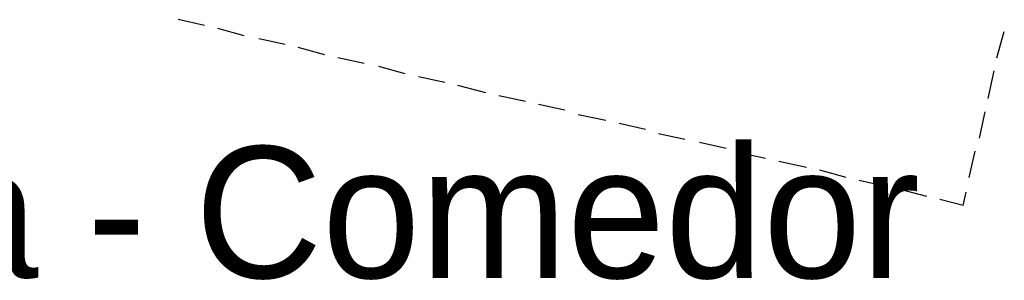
# Model space of a CAD drawing. Header units: feet. Extents: x -79 to 198, y -22 to 181.
# Tile 66 of 256: x 83.82 to 92.79, y 32.55 to 34.92. Entities that reach past the tile are written whole.
import ezdxf
from ezdxf.enums import TextEntityAlignment as Align

# ---------------------------------------------------------------- set-up
doc = ezdxf.new("R2010")
doc.units = ezdxf.units.FT
doc.layers.add('A-LINEA', color=7, linetype='CONTINUOUS')
doc.layers.add('A-NOMBRE-ESPACIO', color=2, linetype='CONTINUOUS')

msp = doc.modelspace()

# ---------------------------------------------------------------- linework, layer by layer
at = {"layer": 'A-LINEA'}
for p, q in [((85.5067, 34.8711), (85.2667, 34.9244)), ((85.8667, 34.7778), (85.6267, 34.8444)), ((92.72, 34.5778), (92.7867, 34.8178)), ((86.24, 34.6978), (86, 34.7511)), ((86.6, 34.6044), (86.36, 34.6711)), ((86.96, 34.5244), (86.72, 34.5778)), ((87.3333, 34.4311), (87.0933, 34.4978)), ((92.64, 34.2044), (92.6933, 34.4578)), ((87.6933, 34.3511), (87.4533, 34.4044)), ((88.0667, 34.2578), (87.8133, 34.3244)), ((88.4267, 34.1778), (88.1867, 34.2311)), ((88.7867, 34.0978), (88.5467, 34.1511)), ((92.56, 33.8444), (92.6133, 34.0844)), ((89.16, 34.0044), (88.9067, 34.0578)), ((89.52, 33.9244), (89.28, 33.9778)), ((89.88, 33.8311), (89.64, 33.8844)), ((90.2533, 33.7511), (90.0133, 33.8044)), ((90.6133, 33.6578), (90.3733, 33.7111)), ((92.4667, 33.4844), (92.52, 33.7244)), ((90.9867, 33.5778), (90.7333, 33.6311)), ((91.3467, 33.4844), (91.1067, 33.5511)), ((91.7067, 33.4044), (91.4667, 33.4578)), ((92.08, 33.3111), (91.8267, 33.3778)), ((92.4133, 33.2311), (92.44, 33.3511)), ((92.4133, 33.2311), (92.2, 33.2844))]:
    msp.add_line(p, q, dxfattribs=at)

# ---------------------------------------------------------------- texts
at = {"layer": 'A-NOMBRE-ESPACIO'}
msp.add_text('Sala - Comedor', height=1.2, dxfattribs=at).set_placement((86.4, 32.5689), align=Align.CENTER)

doc.saveas('drawing.dxf')
